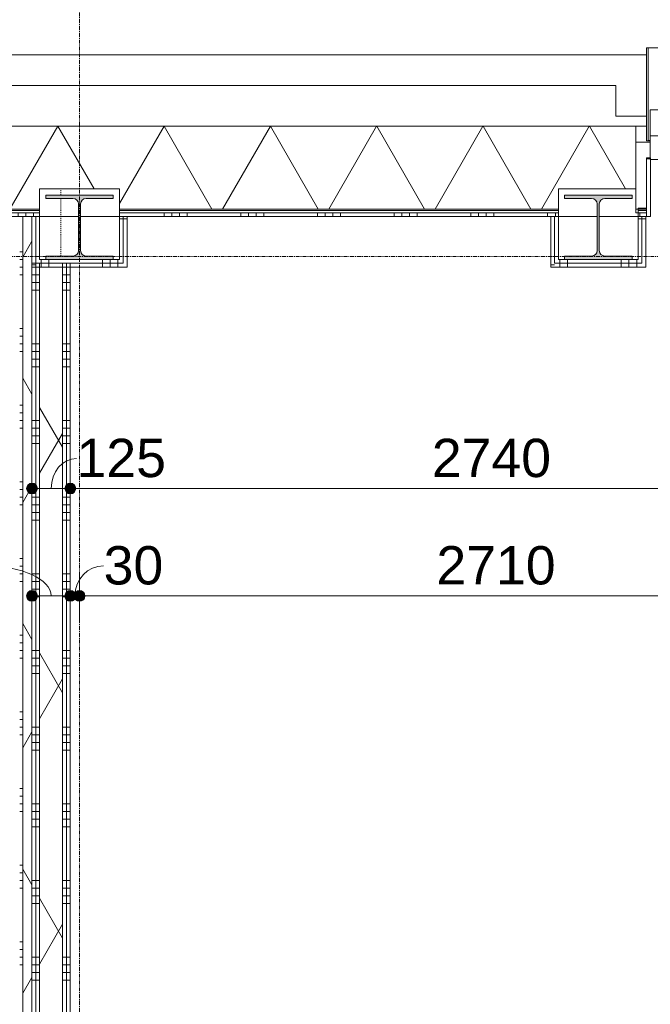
# Model space of a CAD drawing. Header units: millimetres. Extents: x 23523 to 72739, y 19604 to 59318.
# Tile 15 of 44: x 26833 to 28887, y 46162 to 49372. Entities that reach past the tile are written whole.
import ezdxf

# ---------------------------------------------------------------- set-up
doc = ezdxf.new("R2010")
doc.units = ezdxf.units.MM
doc.linetypes.add('Dash', pattern=[6.35, 3.175, -3.175])
doc.linetypes.add('stramien', pattern=[22.225, 12.7, -3.175, 3.175, -3.175])
doc.layers.add('00_Algemeen', color=7, linetype='Continuous', lineweight=9, true_color=0x00a600)
for name, color, linetype, lineweight in [('00_Algemeen-50', 7, 'Continuous', 9), ('22_Metselwerk', 7, 'Continuous', 18), ('25_Metaalconstructiewerk', 7, 'Continuous', 9), ('30_Kozijnen-ramen-deuren', 7, 'Continuous', 9), ('42_Dekvloeren en vloersystemen', 7, 'Continuous', 9)]:
    doc.layers.add(name, color=color, linetype=linetype, lineweight=lineweight)
doc.styles.add('Arial', font='arial.ttf', dxfattribs={"height": 125})
doc.dimstyles.new('00_AEE_maatvoering_2_5mm', dxfattribs={"dimscale": 304.8, "dimtxt": 127.532425, "dimasz": 0.459318, "dimexe": 0.246063, "dimexo": 0.0625, "dimgap": 0, "dimtad": 1, "dimdec": 0, "dimzin": 0, "dimdsep": 46, "dimtxsty": 'Arial', "dimblk1": 'DOTSMALL', "dimblk2": 'DOTSMALL', "dimsah": 1, "dimcen": 0.09, "dimdle": 0.246063, "dimazin": 0, "dimtfac": 1, "dimtdec": 4, "dimtix": 1, "dimtmove": 0, "dimatfit": 3, "dimfxl": 0.246063, "dimfxlon": 1, "dimtvp": 1, "dimtolj": 1, "dimtzin": 0, "dimarcsym": 2})
doc.dimstyles.new('00_AEE_maatvoering_2_5mm_1', dxfattribs={"dimscale": 304.8, "dimtxt": 127.532425, "dimasz": 0.459318, "dimexe": 0.246063, "dimexo": 0.0625, "dimgap": 0, "dimtad": 1, "dimdec": 0, "dimzin": 0, "dimdsep": 46, "dimtxsty": 'Arial', "dimblk1": 'DOTSMALL', "dimblk2": 'DOTSMALL', "dimsah": 1, "dimcen": 0.09, "dimdle": 0.246063, "dimazin": 0, "dimtfac": 1, "dimtdec": 4, "dimtix": 1, "dimtmove": 1, "dimatfit": 3, "dimfxl": 0.246063, "dimfxlon": 1, "dimtvp": 1, "dimtolj": 1, "dimtzin": 0, "dimarcsym": 2})
pattern_1 = [(180, (26997.54, 45990), (4e-13, -250), []), (180, (26997.54, 46015), (4e-13, -250), []), (180, (26997.54, 46040), (4e-13, -250), []), (180, (26997.54, 46065), (4e-13, -250), [])]
pattern_2 = [(60, (-5372.46, 0), (-346.4102, 200), []), (120, (-5372.46, 0), (-346.4102, -200), [])]
pattern_3 = [(270, (28617.54, 48590), (250, 2e-14), []), (270, (28592.54, 48590), (250, 2e-14), []), (270, (28567.54, 48590), (250, 2e-14), []), (270, (28542.54, 48590), (250, 2e-14), [])]
pattern_4 = [(0, (28847.54, 48547.5), (0, 250), []), (0, (28847.54, 48522.5), (0, 250), []), (0, (28847.54, 48497.5), (0, 250), []), (0, (28847.54, 48472.5), (0, 250), [])]
pattern_5 = [(270, (26927.54, 48590), (250, 2e-14), []), (270, (26902.54, 48590), (250, 2e-14), []), (270, (26877.54, 48590), (250, 2e-14), []), (270, (26852.54, 48590), (250, 2e-14), [])]
pattern_6 = [(0, (27157.54, 48547.5), (0, 250), []), (0, (27157.54, 48522.5), (0, 250), []), (0, (27157.54, 48497.5), (0, 250), []), (0, (27157.54, 48472.5), (0, 250), [])]

# ---------------------------------------------------------------- blocks, each defined once
blk = doc.blocks.new('Direct Shape - 2410-10368 v1 - IFC-model constructie _zonder onderbouw_ _MM21228_-1202247-02 tweede verdieping - B')
at = {"layer": '25_Metaalconstructiewerk'}
blk.add_hatch(color=256, dxfattribs=at).paths.add_polyline_path([(34046.7, 48590), (34200, 48590), (34200, 48601), (34111.5, 48601), (34098.8, 48606.3), (34093.5, 48619), (34093.5, 48771), (34098.8, 48783.7), (34111.5, 48789), (34200, 48789), (34200, 48800), (33980, 48800), (33980, 48789), (34068.5, 48789), (34081.2, 48783.7), (34086.5, 48771), (34086.5, 48619), (34081.2, 48606.3), (34068.5, 48601), (33980, 48601), (33980, 48590)])
for p, q in [((34200, 48800), (33980, 48800)), ((33980, 48800), (33980, 48789)), ((34200, 48789), (34200, 48800)), ((33980, 48789), (34068.5, 48789)), ((34086.5, 48771), (34086.5, 48619)), ((34093.5, 48619), (34093.5, 48771)), ((34111.5, 48789), (34200, 48789)), ((34068.5, 48601), (33980, 48601)), ((33980, 48601), (33980, 48590)), ((34200, 48601), (34111.5, 48601)), ((34200, 48590), (34200, 48601)), ((33980, 48590), (34200, 48590))]:
    blk.add_line(p, q, dxfattribs=at)
for centre, start, end in [((34068.5, 48771), 0, 90), ((34111.5, 48771), 90, 180), ((34068.5, 48619), 270, 0), ((34111.5, 48619), 180, 270)]:
    blk.add_arc(centre, 18, start, end, dxfattribs=at)
blk = doc.blocks.new('Direct Shape - NLRS_28_SC_TLB_kolom HEA_gen_AT_kolom_gen_HEA220_855969-1202248-02 tweede verdieping - B')
blk.add_blockref('Direct Shape - 2410-10368 v1 - IFC-model constructie _zonder onderbouw_ _MM21228_-1202247-02 tweede verdieping - B', (0, 0))
blk = doc.blocks.new('Direct Shape - 2410-10368 v1 - IFC-model constructie _zonder onderbouw_ _MM21228_-1202453-02 tweede verdieping - B')
at = {"layer": '25_Metaalconstructiewerk'}
blk.add_hatch(color=256, dxfattribs=at).paths.add_polyline_path([(32510, 48590), (32510, 48601), (32421.5, 48601), (32408.8, 48606.3), (32403.5, 48619), (32403.5, 48771), (32408.8, 48783.7), (32421.5, 48789), (32510, 48789), (32510, 48800), (32290, 48800), (32290, 48789), (32378.5, 48789), (32391.2, 48783.7), (32396.5, 48771), (32396.5, 48619), (32391.2, 48606.3), (32378.5, 48601), (32290, 48601), (32290, 48590), (32391.8, 48590)])
for p, q in [((32510, 48800), (32290, 48800)), ((32290, 48800), (32290, 48789)), ((32510, 48789), (32510, 48800)), ((32290, 48789), (32378.5, 48789)), ((32396.5, 48771), (32396.5, 48619)), ((32403.5, 48619), (32403.5, 48771)), ((32421.5, 48789), (32510, 48789)), ((32378.5, 48601), (32290, 48601)), ((32290, 48601), (32290, 48590)), ((32510, 48601), (32421.5, 48601)), ((32510, 48590), (32510, 48601)), ((32290, 48590), (32510, 48590))]:
    blk.add_line(p, q, dxfattribs=at)
for centre, start, end in [((32378.5, 48771), 0, 90), ((32421.5, 48771), 90, 180), ((32378.5, 48619), 270, 0), ((32421.5, 48619), 180, 270)]:
    blk.add_arc(centre, 18, start, end, dxfattribs=at)
blk = doc.blocks.new('Direct Shape - NLRS_28_SC_TLB_kolom HEA_gen_AT_kolom_gen_HEA220_800338-1202454-02 tweede verdieping - B')
blk.add_blockref('Direct Shape - 2410-10368 v1 - IFC-model constructie _zonder onderbouw_ _MM21228_-1202453-02 tweede verdieping - B', (0, 0))
blk = doc.blocks.new('2410-10368 v1 - IFC-model constructie _zonder onderbouw_ _MM21228__ifc-1-02 tweede verdieping - B')
at = {"layer": '25_Metaalconstructiewerk', "lineweight": 9}
for name in ['Direct Shape - NLRS_28_SC_TLB_kolom HEA_gen_AT_kolom_gen_HEA220_800338-1202454-02 tweede verdieping - B', 'Direct Shape - NLRS_28_SC_TLB_kolom HEA_gen_AT_kolom_gen_HEA220_855969-1202248-02 tweede verdieping - B']:
    blk.add_blockref(name, (0, 0), dxfattribs=at)
blk = doc.blocks.new('Rectangular Mullion - 21_AEE_aluminium_BxD_68x77mm-3659290-02 tweede verdieping - B')
at = {"layer": '30_Kozijnen-ramen-deuren'}
for p, q in [((-68, 25), (-68, 38.5)), ((0, 38.5), (0, -38.5)), ((-68, -38.5), (-68, -25)), ((0, -38.5), (-68, -38.5))]:
    blk.add_line(p, q, dxfattribs=at)
blk = doc.blocks.new('41_AEE_SA_Lekdorpel_40mm overstek - Lekdorpel-6559035-02 tweede verdieping - B')
at = {"layer": '30_Kozijnen-ramen-deuren'}
for p, q in [((-1620, 200), (-1620, 280.5)), ((-1608.1, 280.5), (-1620, 280.5)), ((-1615, -13.4), (-1615, 279.5)), ((-1615, 279.5), (-1608.1, 279.5)), ((1620, 280.5), (1608.1, 280.5)), ((1608.1, 279.5), (1615, 279.5)), ((1615, 279.5), (1615, -13.4)), ((1620, 280.5), (1620, 200)), ((1620, 0), (1620, -13.4)), ((-1620, -13.4), (-1620, 0)), ((-1620, -13.4), (-1620, -22.5)), ((-1620, -22.5), (-1615, -22.5)), ((-1615, -13.4), (-1615, -22.5)), ((-1615, -22.5), (1615, -22.5)), ((1615, -22.5), (1615, -13.4)), ((1615, -22.5), (1620, -22.5)), ((1620, -22.5), (1620, -13.4))]:
    blk.add_line(p, q, dxfattribs=at)
blk = doc.blocks.new('AEE_SA_Dagkant_interieur - Dagkant Interieur-6559036-02 tweede verdieping - B')
at = {"layer": '30_Kozijnen-ramen-deuren', "lineweight": 18}
for p, q in [((-1607.6, 527), (-1620.1, 527)), ((-1620.1, 527), (-1620.1, 335.6)), ((-1607.6, 335.6), (-1607.6, 527)), ((1620.1, 527), (1607.6, 527)), ((1607.6, 527), (1607.6, 335.6)), ((1620.1, 335.6), (1620.1, 527)), ((-1620.1, 335.6), (-1607.6, 335.6)), ((1607.6, 335.6), (1620.1, 335.6))]:
    blk.add_line(p, q, dxfattribs=at)
blk = doc.blocks.new('AEE_Zonnescherm9 - AEE_Zonnescherm-6441942-02 tweede verdieping - B')
at = {"layer": '30_Kozijnen-ramen-deuren'}
for p, q in [((23459.3, 54490.2), (26675.5, 54490.2)), ((23459.3, 54490.2), (23459.3, 54405.2)), ((26675.5, 54490.2), (26675.5, 54405.2)), ((26675.5, 54405.2), (23459.3, 54405.2))]:
    blk.add_line(p, q, dxfattribs=at)
blk = doc.blocks.new('DIMBLOCK15-02 tweede verdieping - B')
at = {"layer": '00_Algemeen-50', "transparency": 16777216}
h = blk.add_hatch(color=256, dxfattribs=at)
edge = h.paths.add_edge_path()
edge.add_arc((26872.5, 47843.2), 17.5, 0, 360)
h = blk.add_hatch(color=256, dxfattribs=at)
edge = h.paths.add_edge_path()
edge.add_arc((26997.5, 47843.2), 17.5, 0, 360)
for p, q in [((26872.5, 47843.2), (26872.5, 47918.2)), ((26997.5, 47843.2), (26997.5, 47918.2)), ((26872.5, 47843.2), (26997.5, 47843.2)), ((26872.5, 47843.2), (26872.5, 47768.2)), ((26997.5, 47843.2), (26997.5, 47768.2))]:
    blk.add_line(p, q, dxfattribs=at)
for centre in [(26872.5, 47843.2), (26997.5, 47843.2)]:
    blk.add_circle(centre, 17.5, dxfattribs=at)
blk.add_ellipse((27017.8, 47843.2), major_axis=(0, 98.1), ratio=0.843215, start_param=0, end_param=1.570796, dxfattribs=at)
at = {"layer": '00_Algemeen-50', "color": 0, "transparency": 16777216, "insert": (27017.8, 48005.5), "char_height": 125, "width": 346.103, "attachment_point": 1, "line_spacing_factor": 0.941778, "style": 'Arial'}
blk.add_mtext('125', dxfattribs=at)
blk = doc.blocks.new('_DotSmall')
at = {"color": 0, "linetype": 'ByBlock', "const_width": 0.5}
blk.add_lwpolyline([(-0.0625, 0, 1), (0.0625, 0, 1)], format="xyb", close=True, dxfattribs=at)
blk = doc.blocks.new('DIMBLOCK16-02 tweede verdieping - B')
at = {"layer": '00_Algemeen-50', "transparency": 16777216}
h = blk.add_hatch(color=256, dxfattribs=at)
edge = h.paths.add_edge_path()
edge.add_arc((26997.5, 47843.2), 17.5, 0, 360)
h = blk.add_hatch(color=256, dxfattribs=at)
edge = h.paths.add_edge_path()
edge.add_arc((29737.5, 47843.2), 17.5, 0, 360)
for p, q in [((26997.5, 47843.2), (26997.5, 47918.2)), ((29737.5, 47843.2), (29737.5, 47918.2)), ((26997.5, 47843.2), (29737.5, 47843.2)), ((26997.5, 47843.2), (26997.5, 47768.2)), ((29737.5, 47843.2), (29737.5, 47768.2))]:
    blk.add_line(p, q, dxfattribs=at)
for centre in [(26997.5, 47843.2), (29737.5, 47843.2)]:
    blk.add_circle(centre, 17.5, dxfattribs=at)
at = {"layer": '00_Algemeen-50', "color": 0, "transparency": 16777216, "insert": (28175.3, 48005.5), "char_height": 125, "width": 461.471, "attachment_point": 1, "line_spacing_factor": 0.941778, "style": 'Arial'}
blk.add_mtext('2740', dxfattribs=at)
blk = doc.blocks.new('DIMBLOCK113-02 tweede verdieping - B')
at = {"layer": '00_Algemeen-50', "transparency": 16777216}
h = blk.add_hatch(color=256, dxfattribs=at)
edge = h.paths.add_edge_path()
edge.add_arc((26872.5, 47493.2), 17.5, 0, 360)
h = blk.add_hatch(color=256, dxfattribs=at)
edge = h.paths.add_edge_path()
edge.add_arc((26997.5, 47493.2), 17.5, 0, 360)
for p, q in [((26872.5, 47493.2), (26872.5, 47568.2)), ((26997.5, 47493.2), (26997.5, 47568.2)), ((26872.5, 47493.2), (26997.5, 47493.2)), ((26872.5, 47493.2), (26872.5, 47418.2)), ((26997.5, 47493.2), (26997.5, 47418.2))]:
    blk.add_line(p, q, dxfattribs=at)
for centre in [(26872.5, 47493.2), (26997.5, 47493.2)]:
    blk.add_circle(centre, 17.5, dxfattribs=at)
blk.add_ellipse((26719.6, 47493.2), major_axis=(215.4, 0), ratio=0.455346, start_param=0, end_param=1.570796, dxfattribs=at)
at = {"layer": '00_Algemeen-50', "color": 0, "transparency": 16777216, "insert": (26431.2, 47655.5), "char_height": 125, "width": 346.103, "attachment_point": 1, "line_spacing_factor": 0.941778, "style": 'Arial'}
blk.add_mtext('125', dxfattribs=at)
blk = doc.blocks.new('DIMBLOCK114-02 tweede verdieping - B')
at = {"layer": '00_Algemeen-50', "transparency": 16777216}
h = blk.add_hatch(color=256, dxfattribs=at)
edge = h.paths.add_edge_path()
edge.add_arc((26997.5, 47493.2), 17.5, 0, 360)
h = blk.add_hatch(color=256, dxfattribs=at)
edge = h.paths.add_edge_path()
edge.add_arc((27027.5, 47493.2), 17.5, 0, 360)
for p, q in [((26997.5, 47493.2), (26997.5, 47568.2)), ((27027.5, 47493.2), (27027.5, 47568.2)), ((26997.5, 47493.2), (27027.5, 47493.2)), ((26997.5, 47493.2), (26997.5, 47418.2)), ((27027.5, 47493.2), (27027.5, 47418.2))]:
    blk.add_line(p, q, dxfattribs=at)
for centre in [(26997.5, 47493.2), (27027.5, 47493.2)]:
    blk.add_circle(centre, 17.5, dxfattribs=at)
blk.add_ellipse((27106, 47493.2), major_axis=(0, 98.1), ratio=0.95308, start_param=0, end_param=1.570796, dxfattribs=at)
at = {"layer": '00_Algemeen-50', "color": 0, "transparency": 16777216, "insert": (27106, 47655.5), "char_height": 125, "width": 230.736, "attachment_point": 1, "line_spacing_factor": 0.941778, "style": 'Arial'}
blk.add_mtext('30', dxfattribs=at)
blk = doc.blocks.new('DIMBLOCK115-02 tweede verdieping - B')
at = {"layer": '00_Algemeen-50', "transparency": 16777216}
h = blk.add_hatch(color=256, dxfattribs=at)
edge = h.paths.add_edge_path()
edge.add_arc((27027.5, 47493.2), 17.5, 0, 360)
h = blk.add_hatch(color=256, dxfattribs=at)
edge = h.paths.add_edge_path()
edge.add_arc((29737.5, 47493.2), 17.5, 0, 360)
for p, q in [((27027.5, 47493.2), (27027.5, 47568.2)), ((29737.5, 47493.2), (29737.5, 47568.2)), ((27027.5, 47493.2), (29737.5, 47493.2)), ((27027.5, 47493.2), (27027.5, 47418.2)), ((29737.5, 47493.2), (29737.5, 47418.2))]:
    blk.add_line(p, q, dxfattribs=at)
for centre in [(27027.5, 47493.2), (29737.5, 47493.2)]:
    blk.add_circle(centre, 17.5, dxfattribs=at)
at = {"layer": '00_Algemeen-50', "color": 0, "transparency": 16777216, "insert": (28190.2, 47655.5), "char_height": 125, "width": 461.471, "attachment_point": 1, "line_spacing_factor": 0.941778, "style": 'Arial'}
blk.add_mtext('2710', dxfattribs=at)

msp = doc.modelspace()

# ---------------------------------------------------------------- hatches: boundary and pattern name
at = {"layer": '22_Metselwerk', "lineweight": 9}
h = msp.add_hatch(dxfattribs=at)
h.set_pattern_fill('FP_78', color=256, angle=60, style=0, pattern_type=2)
h.set_pattern_definition([(240, (29727.54, 49024.5), (259.8076, -150), []), (300, (29727.54, 49024.5), (259.8076, 150), [])])
h.paths.add_polyline_path([(26462.7, 48754.5), (26897.5, 48754.5), (26897.5, 48820), (27157.5, 48820), (27157.5, 48754.5), (28587.5, 48754.5), (28587.5, 48820), (28839.9, 48820), (28839.9, 49024.5), (26462.7, 49024.5), (26462.7, 48885)])
h.paths.add_polyline_path([(28847.5, 48754.5), (28874.9, 48754.5), (28874.9, 48757.5), (28847.5, 48757.5)])
h.paths.add_polyline_path([(32114.9, 48754.5), (32297.5, 48754.5), (32297.5, 48820), (32557.5, 48820), (32557.5, 48754.5), (32774.5, 48754.5), (32774.5, 48757.5), (32739.5, 48757.5), (32739.5, 49024.5), (32150, 49024.5), (32150, 48757.5), (32114.9, 48757.5)])
h.paths.add_polyline_path([(34694.5, 48754.5), (34997.5, 48754.5), (34997.5, 48820), (35257.5, 48820), (35257.5, 48754.5), (35354.6, 48754.5), (35354.6, 48757.5), (35319.6, 48757.5), (35319.6, 49024.5), (34729.5, 49024.5), (34729.5, 48757.5), (34694.5, 48757.5)])
h.paths.add_polyline_path([(37274.6, 48754.5), (37607.5, 48754.5), (37607.5, 48820), (38047.5, 48820), (38047.5, 48754.5), (38185, 48754.5), (38185, 48972.5), (38037.5, 48972.5), (38037.5, 49024.5), (37309.6, 49024.5), (37309.6, 48757.5), (37274.6, 48757.5)])
h.paths.add_polyline_path([(39270, 48754.5), (39985, 48754.5), (39985, 48972.5), (39837.5, 48972.5), (39837.5, 49024.5), (39417.5, 49024.5), (39417.5, 48972.5), (39270, 48972.5), (39270, 48885)])
h.paths.add_polyline_path([(41070, 48754.5), (41785, 48754.5), (41785, 48972.5), (41637.5, 48972.5), (41637.5, 49024.5), (41217.5, 49024.5), (41217.5, 48972.5), (41070, 48972.5), (41070, 48885)])
h.paths.add_polyline_path([(43007.5, 48754.5), (43007.5, 48820), (43447.5, 48820), (43447.5, 48754.5), (43585, 48754.5), (43585, 48972.5), (43437.5, 48972.5), (43437.5, 49024.5), (43017.5, 49024.5), (43017.5, 48972.5), (42870, 48972.5), (42870, 48754.5)])
h.paths.add_polyline_path([(44670, 48754.5), (45385, 48754.5), (45385, 48972.5), (45237.5, 48972.5), (45237.5, 49024.5), (44817.5, 49024.5), (44817.5, 48972.5), (44670, 48972.5), (44670, 48885)])
h.paths.add_polyline_path([(46470, 48754.5), (47185, 48754.5), (47185, 48972.5), (47037.5, 48972.5), (47037.5, 49024.5), (46617.5, 49024.5), (46617.5, 48972.5), (46470, 48972.5), (46470, 48885)])
h.paths.add_polyline_path([(48270, 48754.5), (48407.5, 48754.5), (48407.5, 48820), (48847.5, 48820), (48847.5, 48754.5), (48985, 48754.5), (48985, 48972.5), (48837.5, 48972.5), (48837.5, 49024.5), (48417.5, 49024.5), (48417.5, 48972.5), (48270, 48972.5), (48270, 48885)])
h.paths.add_polyline_path([(50070, 48754.5), (50785, 48754.5), (50785, 48972.5), (50637.5, 48972.5), (50637.5, 49024.5), (50217.5, 49024.5), (50217.5, 48972.5), (50070, 48972.5), (50070, 48885)])
h.paths.add_polyline_path([(51870, 48754.5), (52585, 48754.5), (52585, 48972.5), (52437.5, 48972.5), (52437.5, 49024.5), (52017.5, 49024.5), (52017.5, 48972.5), (51870, 48972.5), (51870, 48885)])
h.paths.add_polyline_path([(53670, 48754.5), (53807.5, 48754.5), (53807.5, 48820), (54247.5, 48820), (54247.5, 48754.5), (54385, 48754.5), (54385, 48972.5), (54237.5, 48972.5), (54237.5, 49024.5), (53817.5, 49024.5), (53817.5, 48972.5), (53670, 48972.5), (53670, 48885)])
h.paths.add_polyline_path([(55470, 48754.5), (56185, 48754.5), (56185, 48972.5), (56037.5, 48972.5), (56037.5, 49024.5), (55617.5, 49024.5), (55617.5, 48972.5), (55470, 48972.5), (55470, 48885)])
h.paths.add_polyline_path([(57270, 48754.5), (57985, 48754.5), (57985, 48972.5), (57837.5, 48972.5), (57837.5, 49024.5), (57417.5, 49024.5), (57417.5, 48972.5), (57270, 48972.5), (57270, 48885)])
h.paths.add_polyline_path([(59070, 48754.5), (59207.5, 48754.5), (59207.5, 48820), (59647.5, 48820), (59647.5, 48754.5), (59785, 48754.5), (59784.8, 48972.5), (59637.5, 48972.5), (59637.5, 49024.5), (59217.5, 49024.5), (59217.5, 48972.5), (59070, 48972.5), (59070, 48885)])
h.paths.add_polyline_path([(60870, 48754.5), (64607.5, 48754.5), (64607.5, 48820), (64982, 48820), (64982, 49024.5), (61017.5, 49024.5), (61017.5, 48972.5), (60870, 48972.5), (60870, 48885)])
h = msp.add_hatch(dxfattribs=at)
h.set_pattern_fill('FP_80', color=256, style=0, pattern_type=2)
h.set_pattern_definition([(180, (29727.544, 49024.5), (-1e-13, -25), [])])
h.paths.add_polyline_path([(26462.7, 48742.5), (26897.5, 48742.5), (26897.5, 48754.5), (26462.7, 48754.5)])
h.paths.add_polyline_path([(27157.5, 48742.5), (28587.5, 48742.5), (28587.5, 48754.5), (27157.5, 48754.5)])
h.paths.add_polyline_path([(28874.9, 48742.5), (28874.9, 48754.5), (28847.5, 48754.5), (28847.5, 48742.5)])
h.paths.add_polyline_path([(32114.9, 48742.5), (32202.5, 48742.5), (32202.5, 48754.5), (32114.9, 48754.5)])
h.paths.add_polyline_path([(32297.5, 48742.5), (32297.5, 48754.5), (32252.5, 48754.5), (32252.5, 48742.5)])
h.paths.add_polyline_path([(32557.5, 48742.5), (32774.5, 48742.5), (32774.5, 48754.5), (32557.5, 48754.5)])
h.paths.add_polyline_path([(34694.5, 48742.5), (34997.5, 48742.5), (34997.5, 48754.5), (34694.5, 48754.5)])
h.paths.add_polyline_path([(35354.6, 48742.5), (35354.6, 48754.5), (35257.5, 48754.5), (35257.5, 48742.5), (35293.5, 48742.5)])
h.paths.add_polyline_path([(37274.6, 48742.5), (37607.5, 48742.5), (37607.5, 48754.5), (37274.6, 48754.5)])
h.paths.add_polyline_path([(38047.5, 48742.5), (38185, 48742.5), (38185, 48754.5), (38047.5, 48754.5)])
h.paths.add_polyline_path([(39270, 48742.5), (39985, 48742.5), (39985, 48754.5), (39270, 48754.5)])
h.paths.add_polyline_path([(41070, 48742.5), (41785, 48742.5), (41785, 48754.5), (41070, 48754.5)])
h.paths.add_polyline_path([(42870, 48742.5), (43007.5, 48742.5), (43007.5, 48754.5), (42870, 48754.5)])
h.paths.add_polyline_path([(43447.5, 48742.5), (43585, 48742.5), (43585, 48754.5), (43447.5, 48754.5)])
h.paths.add_polyline_path([(44670, 48742.5), (45385, 48742.5), (45385, 48754.5), (44670, 48754.5)])
h.paths.add_polyline_path([(46470, 48742.5), (47185, 48742.5), (47185, 48754.5), (46470, 48754.5)])
h.paths.add_polyline_path([(48407.5, 48742.5), (48407.5, 48754.5), (48270, 48754.5), (48270, 48742.5)])
h.paths.add_polyline_path([(48847.5, 48742.5), (48985, 48742.5), (48985, 48754.5), (48847.5, 48754.5)])
h.paths.add_polyline_path([(50070, 48742.5), (50785, 48742.5), (50785, 48754.5), (50070, 48754.5)])
h.paths.add_polyline_path([(51870, 48742.5), (52585, 48742.5), (52585, 48754.5), (51870, 48754.5)])
h.paths.add_polyline_path([(53670, 48742.5), (53807.5, 48742.5), (53807.5, 48754.5), (53670, 48754.5)])
h.paths.add_polyline_path([(54247.5, 48742.5), (54385, 48742.5), (54385, 48754.5), (54247.5, 48754.5)])
h.paths.add_polyline_path([(55470, 48742.5), (56185, 48742.5), (56185, 48754.5), (55470, 48754.5)])
h.paths.add_polyline_path([(57270, 48742.5), (57985, 48742.5), (57985, 48754.5), (57270, 48754.5)])
h.paths.add_polyline_path([(59070, 48742.5), (59207.5, 48742.5), (59207.5, 48754.5), (59070, 48754.5)])
h.paths.add_polyline_path([(59647.5, 48742.5), (59785, 48742.5), (59785, 48754.5), (59647.5, 48754.5)])
h.paths.add_polyline_path([(60870, 48742.5), (64607.5, 48742.5), (64607.5, 48754.5), (60870, 48754.5)])
h = msp.add_hatch(dxfattribs=at)
h.set_pattern_fill('FP_79', color=256, angle=90, style=0, pattern_type=2)
h.set_pattern_definition([(270, (29627.54, 49024.5), (250, -1e-12), []), (270, (29602.54, 49024.5), (250, -1e-12), []), (270, (29577.54, 49024.5), (250, -1e-12), []), (270, (29552.54, 49024.5), (250, -1e-12), [])])
h.paths.add_polyline_path([(26462.7, 48730), (26897.5, 48730), (26897.5, 48742.5), (26462.7, 48742.5)])
h.paths.add_polyline_path([(27157.5, 48730), (28587.5, 48730), (28587.5, 48742.5), (27157.5, 48742.5)])
h.paths.add_polyline_path([(28847.5, 48730), (28874.9, 48730), (28874.9, 48742.5), (28847.5, 48742.5)])
h.paths.add_polyline_path([(32177.5, 48730), (32202.5, 48730), (32202.5, 48742.5), (32114.9, 48742.5), (32114.9, 48730)])
h.paths.add_polyline_path([(32297.5, 48730), (32297.5, 48742.5), (32252.5, 48742.5), (32252.5, 48730), (32277.5, 48730)])
h.paths.add_polyline_path([(32557.5, 48730), (32774.5, 48730), (32774.5, 48742.5), (32557.5, 48742.5)])
h.paths.add_polyline_path([(34694.5, 48730), (34997.5, 48730), (34997.5, 48742.5), (34694.5, 48742.5)])
h.paths.add_polyline_path([(35257.5, 48730), (35354.6, 48730), (35354.6, 48742.5), (35257.5, 48742.5)])
h.paths.add_polyline_path([(37274.6, 48730), (37607.5, 48730), (37607.5, 48742.5), (37274.6, 48742.5)])
h.paths.add_polyline_path([(38047.5, 48730), (38185, 48730), (38185, 48742.5), (38047.5, 48742.5)])
h.paths.add_polyline_path([(39270, 48730), (39985, 48730), (39985, 48742.5), (39270, 48742.5)])
h.paths.add_polyline_path([(41070, 48730), (41785, 48730), (41785, 48742.5), (41070, 48742.5)])
h.paths.add_polyline_path([(43007.5, 48730), (43007.5, 48742.5), (42870, 48742.5), (42870, 48730)])
h.paths.add_polyline_path([(43447.5, 48730), (43585, 48730), (43585, 48742.5), (43447.5, 48742.5)])
h.paths.add_polyline_path([(44670, 48730), (45385, 48730), (45385, 48742.5), (44670, 48742.5)])
h.paths.add_polyline_path([(46470, 48730), (47185, 48730), (47185, 48742.5), (46470, 48742.5)])
h.paths.add_polyline_path([(48407.5, 48730), (48407.5, 48742.5), (48270, 48742.5), (48270, 48730)])
h.paths.add_polyline_path([(48847.5, 48730), (48985, 48730), (48985, 48742.5), (48847.5, 48742.5)])
h.paths.add_polyline_path([(50070, 48730), (50785, 48730), (50785, 48742.5), (50070, 48742.5)])
h.paths.add_polyline_path([(51870, 48730), (52585, 48730), (52585, 48742.5), (51870, 48742.5)])
h.paths.add_polyline_path([(53670, 48730), (53807.5, 48730), (53807.5, 48742.5), (53670, 48742.5)])
h.paths.add_polyline_path([(54247.5, 48730), (54385, 48730), (54385, 48742.5), (54247.5, 48742.5)])
h.paths.add_polyline_path([(55470, 48730), (56185, 48730), (56185, 48742.5), (55470, 48742.5)])
h.paths.add_polyline_path([(57270, 48730), (57985, 48730), (57985, 48742.5), (57270, 48742.5)])
h.paths.add_polyline_path([(59070, 48730), (59207.5, 48730), (59207.5, 48742.5), (59070, 48742.5)])
h.paths.add_polyline_path([(59785, 48730), (59785, 48742.5), (59647.5, 48742.5), (59647.5, 48730)])
h.paths.add_polyline_path([(60870, 48730), (64607.5, 48730), (64607.5, 48742.5), (60870, 48742.5)])
h = msp.add_hatch(dxfattribs=at)
h.set_pattern_fill('FP_137', color=256, angle=90, style=0, pattern_type=2)
h.set_pattern_definition([(180, (26872.54, 44540), (4e-13, -250), []), (180, (26872.54, 44565), (4e-13, -250), []), (180, (26872.54, 44590), (4e-13, -250), []), (180, (26872.54, 44615), (4e-13, -250), [])])
h.paths.add_polyline_path([(26832.5, 42151), (26842.5, 42151), (26842.5, 48730), (26832.5, 48730), (26832.5, 43163.7)])
h = msp.add_hatch(dxfattribs=at)
h.set_pattern_fill('FP_11', color=256, angle=60, style=0, pattern_type=2)
h.set_pattern_definition(pattern_2)
h.paths.add_polyline_path([(26865.5, 40125), (26872.5, 40125), (26872.5, 40150), (26865.5, 40150), (26865.5, 40137.5)])
h.paths.add_polyline_path([(26872.5, 42151), (26872.5, 48730), (26842.5, 48730), (26842.5, 42151)])
h = msp.add_hatch(dxfattribs=at)
h.set_pattern_fill('FP_158', color=256, angle=90, style=0, pattern_type=2)
h.set_pattern_definition([(180, (26897.54, 48747.5), (-3e-14, -250), []), (180, (26897.54, 48772.5), (-3e-14, -250), []), (180, (26897.54, 48797.5), (-3e-14, -250), []), (180, (26897.54, 48822.5), (-3e-14, -250), [])])
h.paths.add_polyline_path([(26885, 48565), (26885, 48730), (26872.5, 48730), (26872.5, 48565)])
h = msp.add_hatch(dxfattribs=at)
h.set_pattern_fill('FP_160', color=256, angle=90, style=0, pattern_type=2)
h.set_pattern_definition(pattern_6)
h.paths.add_polyline_path([(27157.5, 48577.5), (27170, 48577.5), (27170, 48730), (27157.5, 48730), (27157.5, 48590)])
h = msp.add_hatch(dxfattribs=at)
h.set_pattern_fill('FP_160', color=256, angle=90, style=0, pattern_type=2)
h.set_pattern_definition(pattern_6)
h.paths.add_polyline_path([(27170, 48565), (27182.5, 48565), (27182.5, 48730), (27170, 48730), (27170, 48577.5)])
h = msp.add_hatch(dxfattribs=at)
h.set_pattern_fill('FP_155', color=256, angle=90, style=0, pattern_type=2)
h.set_pattern_definition([(180, (28587.54, 48747.5), (-3e-14, -250), []), (180, (28587.54, 48772.5), (-3e-14, -250), []), (180, (28587.54, 48797.5), (-3e-14, -250), []), (180, (28587.54, 48822.5), (-3e-14, -250), [])])
h.paths.add_polyline_path([(28575, 48565), (28575, 48730), (28562.5, 48730), (28562.5, 48565)])
h = msp.add_hatch(dxfattribs=at)
h.set_pattern_fill('FP_157', color=256, angle=90, style=0, pattern_type=2)
h.set_pattern_definition(pattern_4)
h.paths.add_polyline_path([(28860, 48577.5), (28860, 48730), (28847.5, 48730), (28847.5, 48577.5)])
h = msp.add_hatch(dxfattribs=at)
h.set_pattern_fill('FP_157', color=256, angle=90, style=0, pattern_type=2)
h.set_pattern_definition(pattern_4)
h.paths.add_polyline_path([(28872.5, 48565), (28872.5, 48730), (28860, 48730), (28860, 48565)])
h = msp.add_hatch(dxfattribs=at)
h.set_pattern_fill('FP_22', color=256, angle=90, style=0, pattern_type=2)
h.set_pattern_definition(pattern_1)
h.paths.add_polyline_path([(26872.5, 43255), (26885, 43255), (26885, 48577.5), (26872.5, 48577.5), (26872.5, 44307.9)])
h = msp.add_hatch(dxfattribs=at)
h.set_pattern_fill('FP_22', color=256, angle=90, style=0, pattern_type=2)
h.set_pattern_definition(pattern_1)
h.paths.add_polyline_path([(26885, 43255), (26897.5, 43255), (26897.5, 48577.5), (26885, 48577.5), (26885, 44307.9)])
h = msp.add_hatch(dxfattribs=at)
h.set_pattern_fill('FP_159', color=256, angle=-270, style=0, pattern_type=2)
h.set_pattern_definition(pattern_5)
h.paths.add_polyline_path([(27157.5, 48565), (27170, 48565), (27170, 48577.5), (26885, 48577.5), (26885, 48565), (27019.4, 48565)])
h = msp.add_hatch(dxfattribs=at)
h.set_pattern_fill('FP_159', color=256, angle=-270, style=0, pattern_type=2)
h.set_pattern_definition(pattern_5)
h.paths.add_polyline_path([(26897.5, 48577.5), (27157.5, 48577.5), (27157.5, 48590), (26897.5, 48590)])
h = msp.add_hatch(dxfattribs=at)
h.set_pattern_fill('FP_11', color=256, angle=60, style=0, pattern_type=2)
h.set_pattern_definition(pattern_2)
h.paths.add_polyline_path([(26897.5, 43230), (26972.5, 43230), (26972.5, 48577.5), (26897.5, 48577.5), (26897.5, 43242.5)])
h = msp.add_hatch(dxfattribs=at)
h.set_pattern_fill('FP_22', color=256, angle=90, style=0, pattern_type=2)
h.set_pattern_definition(pattern_1)
h.paths.add_polyline_path([(26972.5, 43255), (26985, 43255), (26985, 48577.5), (26972.5, 48577.5), (26972.5, 44307.9)])
h = msp.add_hatch(dxfattribs=at)
h.set_pattern_fill('FP_22', color=256, angle=90, style=0, pattern_type=2)
h.set_pattern_definition(pattern_1)
h.paths.add_polyline_path([(26985, 43255), (26997.5, 43255), (26997.5, 48577.5), (26985, 48577.5), (26985, 44307.9)])
h = msp.add_hatch(dxfattribs=at)
h.set_pattern_fill('FP_156', color=256, angle=-270, style=0, pattern_type=2)
h.set_pattern_definition(pattern_3)
h.paths.add_polyline_path([(28860, 48565), (28860, 48577.5), (28575, 48577.5), (28575, 48565), (28847.5, 48565)])
h = msp.add_hatch(dxfattribs=at)
h.set_pattern_fill('FP_156', color=256, angle=-270, style=0, pattern_type=2)
h.set_pattern_definition(pattern_3)
h.paths.add_polyline_path([(28847.5, 48577.5), (28847.5, 48590), (28587.5, 48590), (28587.5, 48577.5), (28674.2, 48577.5)])

# ---------------------------------------------------------------- linework, layer by layer
at = {"layer": '00_Algemeen', "color": 150, "linetype": 'stramien', "true_color": 0x0080ff}
for p, q in [((27027.5, 20667.9), (27027.5, 59018.3)), ((72439, 48600), (23823.4, 48600))]:
    msp.add_line(p, q, dxfattribs=at)
at = {"layer": '00_Algemeen', "color": 7, "linetype": 'Dash'}
for p, q in [((26967, 48800), (26967, 48820)), ((26967, 48601), (26967, 48789))]:
    msp.add_line(p, q, dxfattribs=at)
at = {"layer": '22_Metselwerk'}
for p, q in [((28874.9, 49257), (26474.6, 49257)), ((28874.9, 49057), (28874.9, 49257)), ((26574.6, 49157), (28774.9, 49157)), ((28774.9, 49157), (28774.9, 49057)), ((28774.9, 49057), (28874.9, 49057)), ((28839.9, 49024.5), (26462.7, 49024.5)), ((28839.9, 48820), (28839.9, 49024.5)), ((26897.5, 48754.5), (26897.5, 48820)), ((26897.5, 48820), (27157.5, 48820)), ((27157.5, 48820), (27157.5, 48754.5)), ((28587.5, 48754.5), (28587.5, 48820)), ((28587.5, 48820), (28839.9, 48820)), ((28874.9, 48757.5), (28847.5, 48757.5)), ((28847.5, 48757.5), (28847.5, 48754.5)), ((28874.9, 48754.5), (28874.9, 48757.5)), ((26462.7, 48754.5), (26897.5, 48754.5)), ((27157.5, 48754.5), (28587.5, 48754.5)), ((28847.5, 48754.5), (28874.9, 48754.5)), ((26972.5, 48577.5), (26897.5, 48577.5)), ((26897.5, 42151), (26897.5, 48577.5)), ((26972.5, 43242.5), (26972.5, 48577.5))]:
    msp.add_line(p, q, dxfattribs=at)
at = {"layer": '22_Metselwerk', "lineweight": 9}
for p, q in [((26462.7, 48742.5), (26897.5, 48742.5)), ((26462.7, 48730), (26897.5, 48730)), ((26842.5, 42151), (26842.5, 48730)), ((26872.5, 48730), (26872.5, 42151)), ((26897.5, 48730), (26872.5, 48730)), ((26885, 43255), (26885, 48730)), ((26897.5, 48590), (26897.5, 48754.5)), ((27157.5, 48754.5), (27157.5, 48730)), ((27157.5, 48742.5), (28587.5, 48742.5)), ((27157.5, 48730), (28587.5, 48730)), ((27182.5, 48730), (27157.5, 48730)), ((27157.5, 48730), (27157.5, 48590)), ((27170, 48730), (27170, 48577.5)), ((27182.5, 48565), (27182.5, 48730)), ((28562.5, 48730), (28562.5, 48565)), ((28587.5, 48730), (28562.5, 48730)), ((28575, 48577.5), (28575, 48730)), ((28587.5, 48590), (28587.5, 48754.5)), ((28847.5, 48754.5), (28847.5, 48730)), ((28847.5, 48742.5), (28874.9, 48742.5)), ((28847.5, 48730), (28874.9, 48730)), ((28872.5, 48730), (28847.5, 48730)), ((28847.5, 48730), (28847.5, 48590)), ((28860, 48730), (28860, 48577.5)), ((28872.5, 48565), (28872.5, 48730)), ((28874.9, 48730), (28874.9, 48754.5)), ((27170, 48577.5), (26872.5, 48577.5)), ((26872.5, 48565), (27182.5, 48565)), ((27157.5, 48590), (26897.5, 48590)), ((26985, 43255), (26985, 48577.5)), ((26997.5, 43255), (26997.5, 48577.5)), ((28562.5, 48565), (28872.5, 48565)), ((28860, 48577.5), (28575, 48577.5)), ((28847.5, 48590), (28587.5, 48590))]:
    msp.add_line(p, q, dxfattribs=at)
at = {"layer": '30_Kozijnen-ramen-deuren'}
for p, q in [((28839.9, 49024.5), (28874.9, 49024.5)), ((28886.9, 48972.5), (28839.9, 48972.5)), ((28839.9, 48972.5), (28839.9, 48754.5)), ((28886.9, 48918.5), (28886.9, 48972.5)), ((28874.9, 48754.5), (28874.9, 48918.5)), ((28874.9, 48918.5), (28886.9, 48918.5)), ((28839.9, 48754.5), (28874.9, 48754.5)), ((28839.9, 48742.5), (28839.9, 48754.5)), ((28847.5, 48742.5), (28839.9, 48742.5))]:
    msp.add_line(p, q, dxfattribs=at)
at = {"layer": '42_Dekvloeren en vloersystemen'}
for p, q in [((27024, 48730), (26897.5, 48730)), ((27157.5, 48730), (27031, 48730)), ((28714, 48730), (28587.5, 48730)), ((28847.5, 48730), (28721, 48730))]:
    msp.add_line(p, q, dxfattribs=at)

# ---------------------------------------------------------------- block references
at = {"lineweight": 5}
msp.add_blockref('2410-10368 v1 - IFC-model constructie _zonder onderbouw_ _MM21228__ifc-1-02 tweede verdieping - B', (-5372.5, 0), dxfattribs=at)
at = {"layer": '30_Kozijnen-ramen-deuren', "rotation": 180}
for name in ['41_AEE_SA_Lekdorpel_40mm overstek - Lekdorpel-6559035-02 tweede verdieping - B', 'AEE_SA_Dagkant_interieur - Dagkant Interieur-6559036-02 tweede verdieping - B']:
    msp.add_blockref(name, (30494.9, 49257), dxfattribs=at)
at = {"layer": '30_Kozijnen-ramen-deuren'}
msp.add_blockref('AEE_Zonnescherm9 - AEE_Zonnescherm-6441942-02 tweede verdieping - B', (5427.5, -5412.2), dxfattribs=at)
at = {"layer": '30_Kozijnen-ramen-deuren', "extrusion": (0, 0, -1)}
msp.add_blockref('Rectangular Mullion - 21_AEE_aluminium_BxD_68x77mm-3659290-02 tweede verdieping - B', (-28886.8, 48954.5), dxfattribs=at)

# ---------------------------------------------------------------- dimensions: what is measured, and where the dimension line sits
at = {"layer": '00_Algemeen', "color": 7}
for base, p1, p2, override, picture, middle in [((26997.5, 47843.2), (26872.5, 47918.2), (26997.5, 47918.2), {"dimpost": '<>', "dimfxl": 125}, 'DIMBLOCK15-02 tweede verdieping - B', (27190.8, 47922.1)), ((26997.5, 47493.2), (26872.5, 47568.2), (26997.5, 47568.2), {"dimpost": '<>', "dimfxl": 125}, 'DIMBLOCK113-02 tweede verdieping - B', (26604.2, 47572.1)), ((27027.5, 47493.2), (26997.5, 47568.2), (27027.5, 47568.2), {"dimpost": '<>', "dimfxl": 29.952789}, 'DIMBLOCK114-02 tweede verdieping - B', (27221.4, 47572.1))]:
    dim = msp.add_linear_dim(base=base, p1=p1, p2=p2, dimstyle='00_AEE_maatvoering_2_5mm_1', override=override, dxfattribs=at)
    dim.commit()
    dim.dimension.update_dxf_attribs({"geometry": picture, "text_midpoint": middle, "dimtype": 160})
for base, p1, p2, override, picture, middle in [((29737.5, 47843.2), (26997.5, 47918.2), (29737.5, 47918.2), {"dimpost": '<>', "dimfxl": 2739.993514}, 'DIMBLOCK16-02 tweede verdieping - B', (28367.5, 47907)), ((29737.5, 47493.2), (27027.5, 47568.2), (29737.5, 47568.2), {"dimpost": '<>', "dimfxl": 2710.040726}, 'DIMBLOCK115-02 tweede verdieping - B', (28382.5, 47557))]:
    dim = msp.add_linear_dim(base=base, p1=p1, p2=p2, dimstyle='00_AEE_maatvoering_2_5mm', override=override, dxfattribs=at)
    dim.commit()
    dim.dimension.update_dxf_attribs({"geometry": picture, "text_midpoint": middle})

doc.saveas('drawing.dxf')
